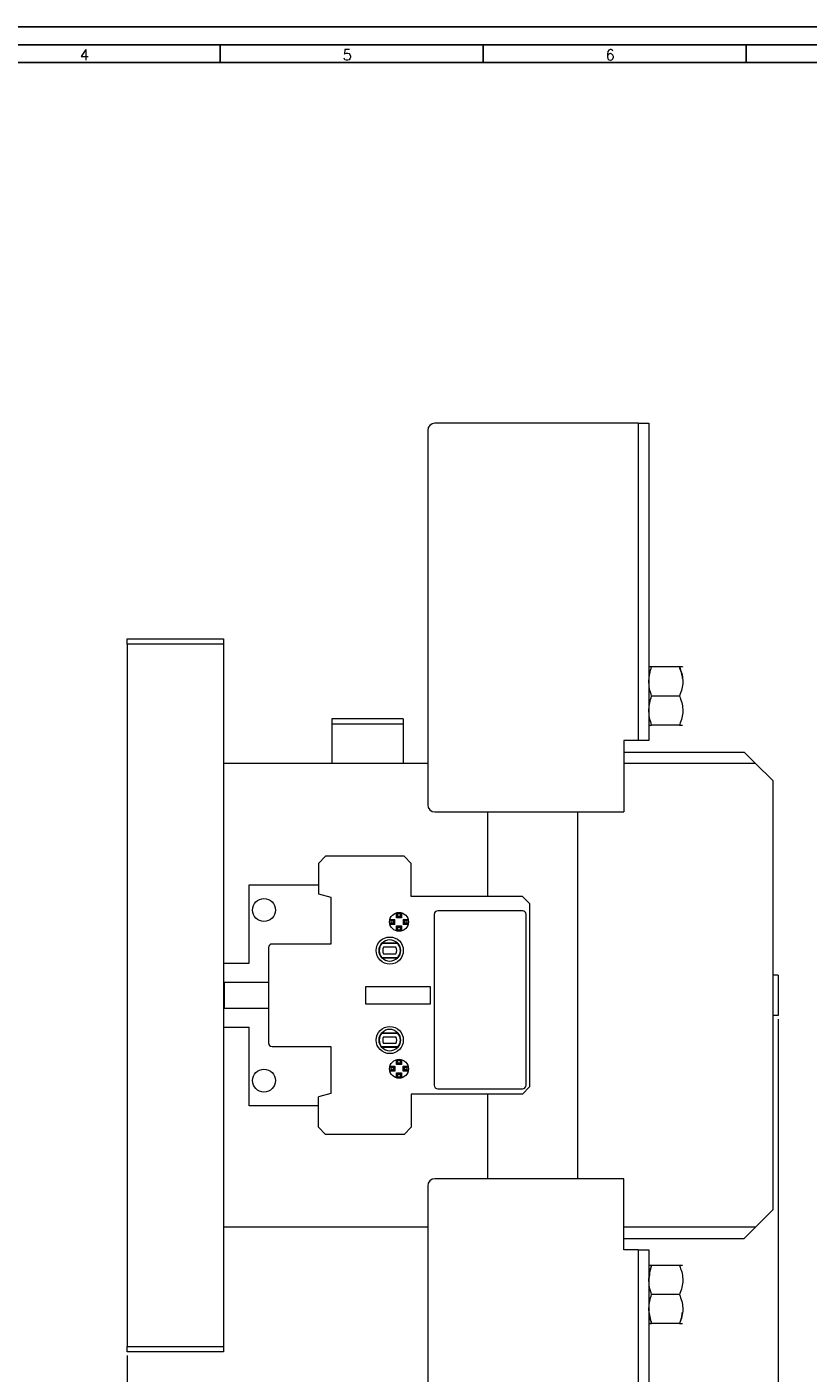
# Model space of a CAD drawing. Header units: millimetres. Extents: x 0 to 841, y 0 to 594.
# Tile 3 of 6: x 266 to 485, y 217 to 594. Entities that reach past the tile are written whole.
import ezdxf

# ---------------------------------------------------------------- set-up
doc = ezdxf.new("R2010")
doc.units = ezdxf.units.MM
doc.layers.add('FORMATO', color=7, linetype='Continuous')
doc.styles.add('SLDTEXTSTYLE0', font='ROMANS')
doc.styles.add('SLDTEXTSTYLE3', font='TXT', dxfattribs={"width": 0.75})
doc.dimstyles.new('SLDDIMSTYLE1', dxfattribs={"dimtxt": 6.35, "dimasz": 6, "dimexe": 0, "dimexo": 0.0625, "dimgap": 1.5875, "dimtad": 2, "dimdec": 1, "dimrnd": 1e-09, "dimzin": 12, "dimdsep": 46, "dimtxsty": 'SLDTEXTSTYLE3', "dimblk1": 'CLOSED', "dimblk2": 'CLOSED', "dimsah": 1, "dimcen": 0.09, "dimadec": 0, "dimazin": 0, "dimtfac": 1, "dimtdec": 1, "dimtofl": 0, "dimtmove": 0, "dimatfit": 3, "dimldrblk": 'CLOSED', "dimfxl": 0, "dimtolj": 1, "dimtzin": 12, "dimarcsym": 0})

# ---------------------------------------------------------------- blocks, each defined once
blk = doc.blocks.new('_CLOSED')
at = {"color": 0, "linetype": 'ByBlock', "lineweight": -2}
for p, q in [((-1, 0.166667), (0, 0)), ((-1, 0.166667), (-1, -0.166667)), ((0, 0), (-1, -0.166667)), ((0, 0), (-1, 0))]:
    blk.add_line(p, q, dxfattribs=at)
blk = doc.blocks.new('*D5')
at = {"color": 7, "linetype": 'Continuous', "lineweight": 0}
for p, q in [((293.72, 221.44), (293.72, 141.96)), ((345.34, 162.37), (345.34, 153.8)), ((345.34, 162.37), (346.62, 162.37)), ((371.59, 162.37), (370.3, 162.37)), ((371.59, 162.37), (371.59, 153.8)), ((439.97, 161.02), (439.97, 141.96)), ((345.34, 153.8), (346.62, 153.8)), ((371.59, 153.8), (370.3, 153.8)), ((293.72, 142.96), (439.97, 142.96))]:
    blk.add_line(p, q, dxfattribs=at)
at = {"color": 7, "linetype": 'Continuous', "lineweight": 0, "xscale": 6, "yscale": 6, "rotation": 180.0000000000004}
blk.add_blockref('_CLOSED', (293.72, 142.96, -58.08), dxfattribs=at)
at = {"color": 7, "linetype": 'Continuous', "lineweight": 0, "xscale": 6, "yscale": 6}
blk.add_blockref('_CLOSED', (439.97, 142.96, -58.08), dxfattribs=at)
at = {"color": 7, "linetype": 'Continuous', "lineweight": 0, "char_height": 6.35, "attachment_point": 1, "style": 'SLDTEXTSTYLE3'}
for s, insert in [('5,758', (347.91, 161.23)), ('146,3', (347.91, 151.15))]:
    blk.add_mtext(s, dxfattribs=dict(at, insert=insert))
blk = doc.blocks.new('*D6')
at = {"color": 7, "linetype": 'Continuous', "lineweight": 0}
for p, q in [((476.17, 315.79), (476.17, 109.02)), ((293.72, 221.44), (293.72, 109.02)), ((362.92, 129.43), (362.92, 120.86)), ((362.92, 129.43), (364.21, 129.43)), ((389.17, 129.43), (387.89, 129.43)), ((389.17, 129.43), (389.17, 120.86)), ((362.92, 120.86), (364.21, 120.86)), ((389.17, 120.86), (387.89, 120.86)), ((293.72, 110.02), (476.17, 110.02))]:
    blk.add_line(p, q, dxfattribs=at)
at = {"color": 7, "linetype": 'Continuous', "lineweight": 0, "xscale": 6, "yscale": 6, "rotation": 180.0000000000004}
blk.add_blockref('_CLOSED', (293.72, 110.02, -58.08), dxfattribs=at)
at = {"color": 7, "linetype": 'Continuous', "lineweight": 0, "xscale": 6, "yscale": 6}
blk.add_blockref('_CLOSED', (476.17, 110.02, -58.08), dxfattribs=at)
at = {"color": 7, "linetype": 'Continuous', "lineweight": 0, "char_height": 6.35, "attachment_point": 1, "style": 'SLDTEXTSTYLE3'}
for s, insert in [('7,183', (365.49, 128.29)), ('182,5', (365.49, 118.21))]:
    blk.add_mtext(s, dxfattribs=dict(at, insert=insert))

msp = doc.modelspace()

# ---------------------------------------------------------------- linework, layer by layer
at = {"color": 7, "linetype": 'Continuous', "lineweight": 15}
for p, q in [((377.97, 480.86), (377.97, 375.86)), ((436.97, 482.86), (379.97, 482.86)), ((436.97, 482.86), (436.97, 393.86)), ((436.97, 482.86), (439.97, 482.86)), ((439.97, 482.86), (439.97, 393.86)), ((293.72, 420.94), (293.72, 422.44)), ((293.72, 422.44), (320.72, 422.44)), ((320.72, 420.94), (293.72, 420.94)), ((293.72, 420.94), (293.72, 223.94)), ((320.72, 422.44), (320.72, 420.94)), ((320.72, 420.94), (320.72, 223.94)), ((439.98, 414.51), (439.97, 414.5)), ((448.52, 414.51), (440.71, 414.51)), ((449.47, 414.5), (449.46, 414.51)), ((448.52, 406.36), (440.71, 406.36)), ((371.08, 399.94), (351.08, 399.94)), ((351.08, 399.94), (351.08, 398.44)), ((351.08, 398.44), (351.08, 387.44)), ((371.08, 398.44), (351.08, 398.44)), ((371.08, 399.94), (371.08, 398.44)), ((371.08, 398.44), (371.08, 387.44)), ((439.97, 398.23), (439.98, 398.21)), ((448.52, 398.21), (440.71, 398.21)), ((436.97, 393.86), (432.97, 393.86)), ((432.97, 393.86), (432.97, 373.86)), ((439.97, 393.86), (436.97, 393.86)), ((432.97, 390.64), (466.67, 390.64)), ((469.87, 387.44), (466.67, 390.64)), ((377.97, 387.44), (320.72, 387.44)), ((469.87, 387.44), (432.97, 387.44)), ((474.67, 382.64), (469.87, 387.44)), ((474.67, 382.64), (474.67, 262.24)), ((379.97, 373.86), (432.97, 373.86)), ((394.72, 373.86), (394.72, 350.14)), ((394.72, 373.86), (394.72, 350.14)), ((419.97, 373.86), (419.97, 271.02)), ((419.97, 373.86), (419.97, 271.02)), ((349.32, 361.44), (347.32, 359.44)), ((347.32, 359.44), (347.32, 350.94)), ((371.32, 361.44), (349.32, 361.44)), ((373.32, 359.44), (371.32, 361.44)), ((373.32, 350.14), (373.32, 359.44)), ((327.92, 331.42), (327.92, 353.44)), ((327.92, 353.44), (347.32, 353.44)), ((347.32, 350.94), (350.82, 349.94)), ((350.82, 349.94), (350.82, 336.82)), ((404.52, 350.14), (373.32, 350.14)), ((406.52, 348.14), (404.52, 350.14)), ((406.52, 348.14), (406.52, 296.74)), ((367.67, 343.38), (367.37, 343.74)), ((367.37, 343.74), (368.77, 343.74)), ((368.4, 343.38), (368.77, 343.74)), ((368.77, 342.34), (368.77, 343.74)), ((369.59, 345.3), (369.22, 345.6)), ((369.22, 344.2), (369.22, 345.6)), ((369.59, 344.57), (369.22, 344.2)), ((370.62, 344.2), (369.22, 344.2)), ((369.59, 344.57), (369.59, 345.3)), ((370.26, 344.57), (369.59, 344.57)), ((370.26, 345.3), (370.62, 345.6)), ((370.26, 345.3), (370.26, 344.57)), ((370.26, 344.57), (370.62, 344.2)), ((370.62, 345.6), (370.62, 344.2)), ((371.45, 343.38), (371.08, 343.74)), ((371.08, 343.74), (371.08, 342.34)), ((371.08, 343.74), (372.48, 343.74)), ((372.18, 343.38), (372.48, 343.74)), ((379.77, 345.14), (379.77, 297.24)), ((404.52, 346.14), (380.77, 346.14)), ((405.52, 297.24), (405.52, 345.14)), ((367.67, 342.71), (367.37, 342.34)), ((368.77, 342.34), (367.37, 342.34)), ((367.67, 343.38), (368.4, 343.38)), ((368.4, 342.71), (367.67, 342.71)), ((368.4, 342.71), (368.4, 343.38)), ((368.4, 342.71), (368.77, 342.34)), ((369.59, 341.52), (369.22, 341.89)), ((369.22, 341.89), (370.62, 341.89)), ((369.22, 340.49), (369.22, 341.89)), ((369.59, 340.79), (369.22, 340.49)), ((369.59, 341.52), (370.26, 341.52)), ((369.59, 340.79), (369.59, 341.52)), ((370.26, 341.52), (370.62, 341.89)), ((370.26, 341.52), (370.26, 340.79)), ((370.26, 340.79), (370.62, 340.49)), ((370.62, 341.89), (370.62, 340.49)), ((371.45, 342.71), (371.08, 342.34)), ((372.48, 342.34), (371.08, 342.34)), ((371.45, 343.38), (371.45, 342.71)), ((371.45, 343.38), (372.18, 343.38)), ((372.18, 342.71), (371.45, 342.71)), ((372.18, 342.71), (372.48, 342.34)), ((350.82, 336.82), (334.32, 336.82)), ((365.16, 337.04), (365.03, 337.04)), ((369.57, 336.94), (365.07, 336.94)), ((369.48, 337.04), (365.16, 337.04)), ((369.62, 337.04), (369.48, 337.04)), ((333.32, 335.82), (333.32, 309.07)), ((365.03, 332.95), (365.16, 332.95)), ((365.07, 333.05), (369.57, 333.05)), ((365.16, 332.95), (369.48, 332.95)), ((369.06, 335.94), (365.59, 335.94)), ((365.59, 334.05), (369.06, 334.05)), ((369.48, 332.95), (369.62, 332.95)), ((320.72, 331.42), (327.92, 331.42)), ((320.97, 318.71), (320.97, 326.17)), ((320.97, 326.17), (333.32, 326.17)), ((378.77, 324.82), (360.52, 324.82)), ((360.52, 324.82), (360.52, 320.07)), ((378.77, 320.07), (378.77, 324.82)), ((476.17, 328.09), (474.67, 328.09)), ((476.17, 328.09), (476.17, 316.79)), ((333.32, 318.71), (320.97, 318.71)), ((360.52, 320.07), (378.77, 320.07)), ((320.72, 313.47), (327.92, 313.47)), ((327.92, 291.44), (327.92, 313.47)), ((476.17, 316.79), (474.67, 316.79)), ((365.03, 311.94), (365.16, 311.94)), ((365.07, 311.84), (369.57, 311.84)), ((365.16, 311.94), (369.48, 311.94)), ((365.59, 310.84), (369.06, 310.84)), ((369.48, 311.94), (369.62, 311.94)), ((334.32, 308.07), (350.82, 308.07)), ((350.82, 308.07), (350.82, 294.94)), ((365.16, 307.85), (365.03, 307.85)), ((369.57, 307.95), (365.07, 307.95)), ((369.48, 307.85), (365.16, 307.85)), ((369.06, 308.95), (365.59, 308.95)), ((369.62, 307.85), (369.48, 307.85)), ((367.67, 302.18), (367.37, 302.54)), ((367.37, 302.54), (368.77, 302.54)), ((367.67, 302.18), (368.4, 302.18)), ((368.4, 302.18), (368.77, 302.54)), ((368.4, 302.18), (368.4, 301.51)), ((368.77, 302.54), (368.77, 301.14)), ((369.59, 304.1), (369.22, 304.4)), ((369.22, 303), (369.22, 304.4)), ((369.59, 303.37), (369.22, 303)), ((370.62, 303), (369.22, 303)), ((369.59, 303.37), (369.59, 304.1)), ((370.26, 303.37), (369.59, 303.37)), ((370.26, 304.1), (370.62, 304.4)), ((370.26, 304.1), (370.26, 303.37)), ((370.26, 303.37), (370.62, 303)), ((370.62, 304.4), (370.62, 303)), ((371.45, 302.18), (371.08, 302.54)), ((371.08, 301.14), (371.08, 302.54)), ((371.08, 302.54), (372.48, 302.54)), ((371.45, 302.18), (372.18, 302.18)), ((371.45, 301.51), (371.45, 302.18)), ((372.18, 302.18), (372.48, 302.54)), ((367.67, 301.51), (367.37, 301.14)), ((368.77, 301.14), (367.37, 301.14)), ((368.4, 301.51), (367.67, 301.51)), ((368.4, 301.51), (368.77, 301.14)), ((369.59, 300.32), (369.22, 300.69)), ((369.22, 300.69), (370.62, 300.69)), ((369.22, 299.29), (369.22, 300.69)), ((369.59, 299.59), (369.22, 299.29)), ((369.59, 299.59), (369.59, 300.32)), ((369.59, 300.32), (370.26, 300.32)), ((370.26, 300.32), (370.62, 300.69)), ((370.26, 300.32), (370.26, 299.59)), ((370.26, 299.59), (370.62, 299.29)), ((370.62, 300.69), (370.62, 299.29)), ((371.45, 301.51), (371.08, 301.14)), ((372.48, 301.14), (371.08, 301.14)), ((372.18, 301.51), (371.45, 301.51)), ((372.18, 301.51), (372.48, 301.14)), ((350.82, 294.94), (347.32, 293.94)), ((404.52, 294.74), (373.32, 294.74)), ((373.32, 294.74), (373.32, 285.44)), ((380.77, 296.24), (404.52, 296.24)), ((394.72, 294.74), (394.72, 271.02)), ((394.72, 294.74), (394.72, 271.02)), ((404.52, 294.74), (406.52, 296.74)), ((347.32, 291.44), (327.92, 291.44)), ((347.32, 285.44), (347.32, 293.94)), ((347.32, 285.44), (349.32, 283.44)), ((371.32, 283.44), (349.32, 283.44)), ((371.32, 283.44), (373.32, 285.44)), ((377.97, 269.02), (377.97, 164.02)), ((432.97, 271.02), (379.97, 271.02)), ((432.97, 251.02), (432.97, 271.02)), ((469.87, 257.44), (474.67, 262.24)), ((377.97, 257.44), (320.72, 257.44)), ((469.87, 257.44), (432.97, 257.44)), ((466.67, 254.24), (469.87, 257.44)), ((432.97, 254.24), (466.67, 254.24)), ((436.97, 251.02), (432.97, 251.02)), ((436.97, 251.02), (436.97, 162.02)), ((436.97, 251.02), (439.97, 251.02)), ((439.97, 251.02), (439.97, 162.02)), ((439.98, 246.67), (439.97, 246.66)), ((448.52, 246.67), (440.71, 246.67)), ((449.47, 246.66), (449.46, 246.67)), ((448.52, 238.52), (440.71, 238.52)), ((439.97, 230.39), (439.98, 230.37)), ((448.52, 230.37), (440.71, 230.37)), ((293.72, 222.44), (293.72, 223.94)), ((293.72, 223.94), (320.72, 223.94)), ((320.72, 223.94), (320.72, 222.44)), ((320.72, 222.44), (293.72, 222.44))]:
    msp.add_line(p, q, dxfattribs=at)
for centre, radius in [((332.06, 346.35), 3.21), ((369.92, 343.04), 2.65), ((367.32, 334.99), 3.8), ((367.32, 309.89), 3.8), ((369.92, 301.84), 2.65), ((332.06, 298.53), 3.21)]:
    msp.add_circle(centre, radius, dxfattribs=at)
for centre, radius, start, end in [((379.97, 480.86), 2, 90, 180), ((379.97, 375.86), 2, 180, 270), ((369.92, 343.04), 2.28, 81.6422, 98.3578), ((380.77, 345.14), 1, 90, 180), ((404.52, 345.14), 1, 0, 90), ((369.92, 343.04), 2.28, 171.6422, 188.3578), ((369.92, 343.04), 2.28, 261.6422, 278.3578), ((369.92, 343.04), 2.28, 351.6422, 8.3578), ((334.32, 335.82), 1, 90, 180), ((367.32, 334.99), 3.08, 138.2818, 221.7182), ((367.32, 334.99), 2.97, 139.1393, 220.8607), ((367.32, 334.99), 2.98, 43.459, 136.541), ((367.32, 334.99), 2.98, 319.1393, 40.8607), ((367.32, 334.99), 3.08, 318.2818, 41.7182), ((367.32, 334.99), 2.98, 223.459, 316.541), ((367.32, 334.99), 1.97, 151.3704, 208.6296), ((367.32, 334.99), 1.97, 331.3704, 28.6296), ((367.32, 309.89), 3.08, 138.2818, 221.7182), ((367.32, 309.89), 2.97, 139.1393, 220.8607), ((367.32, 309.89), 2.98, 43.459, 136.541), ((367.32, 309.89), 1.97, 151.3704, 208.6296), ((367.32, 309.89), 1.97, 331.3704, 28.6296), ((367.32, 309.89), 2.98, 319.1393, 40.8607), ((367.32, 309.89), 3.08, 318.2818, 41.7182), ((334.32, 309.07), 1, 180, 270), ((367.32, 309.89), 2.98, 223.459, 316.541), ((369.92, 301.84), 2.28, 171.6422, 188.3578), ((369.92, 301.84), 2.28, 81.6422, 98.3578), ((369.92, 301.84), 2.28, 351.6422, 8.3578), ((369.92, 301.84), 2.28, 261.6422, 278.3578), ((380.77, 297.24), 1, 180, 270), ((404.52, 297.24), 1, 270, 0), ((379.97, 269.02), 2, 90, 180)]:
    msp.add_arc(centre, radius, start, end, dxfattribs=at)
for points, knots in [([(440.71, 406.36), (440.5, 407.07), (440.08, 408.5), (439.92, 410.62), (440.15, 412.65), (440.52, 413.89), (440.71, 414.51)], [0, 0, 0, 0, 0.264604, 0.534947, 0.765343, 1, 1, 1, 1]), ([(440.71, 414.51), (440.4, 414.51), (439.99, 414.51), (440.03, 414.51), (440.03, 414.51)], [0, 0, 0, 0, 0.7748815, 1, 1, 1, 1]), ([(448.52, 414.51), (448.75, 413.91), (449.23, 412.7), (449.53, 410.79), (449.38, 408.85), (448.94, 407.39), (448.6, 406.57), (448.52, 406.36)], [0, 0, 0, 0, 0.226917, 0.459249, 0.686874, 0.922616, 1, 1, 1, 1]), ([(449.41, 414.51), (449.42, 414.51), (449.47, 414.51), (449.15, 414.51), (448.73, 414.51), (448.52, 414.51)], [0, 0, 0, 0, 0.174415, 0.582638, 1, 1, 1, 1]), ([(449.37, 411.29), (449.36, 411.53), (449.31, 412.42), (448.94, 413.49), (448.6, 414.31), (448.52, 414.51)], [0, 0, 0, 0, 0.211612, 0.805161, 1, 1, 1, 1]), ([(440.71, 398.21), (440.5, 398.92), (440.08, 400.35), (439.92, 402.47), (440.15, 404.5), (440.52, 405.74), (440.71, 406.36)], [0, 0, 0, 0, 0.264605, 0.534947, 0.765343, 1, 1, 1, 1]), ([(448.52, 406.36), (448.75, 405.76), (449.23, 404.55), (449.53, 402.64), (449.38, 400.7), (448.94, 399.24), (448.6, 398.42), (448.52, 398.21)], [0, 0, 0, 0, 0.226918, 0.459249, 0.686874, 0.922616, 1, 1, 1, 1]), ([(440.04, 398.21), (440.03, 398.21), (439.98, 398.21), (440.4, 398.21), (440.71, 398.21)], [0, 0, 0, 0, 0.247173, 1, 1, 1, 1]), ([(448.52, 398.21), (448.73, 398.21), (449.15, 398.21), (449.47, 398.21), (449.42, 398.21), (449.41, 398.21)], [0, 0, 0, 0, 0.40904, 0.825505, 1, 1, 1, 1]), ([(440.71, 238.52), (440.5, 239.23), (440.08, 240.66), (439.92, 242.78), (440.15, 244.81), (440.52, 246.05), (440.71, 246.67)], [0, 0, 0, 0, 0.264605, 0.534947, 0.765343, 1, 1, 1, 1]), ([(440.71, 246.67), (440.61, 246.67), (440.31, 246.67), (440, 246.67), (440.03, 246.67), (440.04, 246.67)], [0, 0, 0, 0, 0.230472, 0.732648, 1, 1, 1, 1]), ([(440.71, 246.67), (440.48, 245.97), (440.13, 244.87), (440.08, 243.75), (440.07, 243.35)], [0, 0, 0, 0, 0.646588, 1, 1, 1, 1]), ([(448.52, 246.67), (448.75, 246.07), (449.23, 244.86), (449.53, 242.95), (449.38, 241.01), (448.94, 239.55), (448.6, 238.73), (448.52, 238.52)], [0, 0, 0, 0, 0.226917, 0.459249, 0.686874, 0.922616, 1, 1, 1, 1]), ([(449.41, 246.67), (449.42, 246.67), (449.43, 246.67), (449.04, 246.67), (448.65, 246.67), (448.52, 246.67)], [0, 0, 0, 0, 0.2739, 0.738892, 1, 1, 1, 1]), ([(440.71, 230.37), (440.5, 231.08), (440.08, 232.51), (439.92, 234.63), (440.15, 236.66), (440.52, 237.9), (440.71, 238.52)], [0, 0, 0, 0, 0.264605, 0.534947, 0.765343, 1, 1, 1, 1]), ([(448.52, 238.52), (448.75, 237.92), (449.23, 236.71), (449.53, 234.8), (449.38, 232.86), (448.94, 231.4), (448.6, 230.58), (448.52, 230.37)], [0, 0, 0, 0, 0.226917, 0.459249, 0.686874, 0.922616, 1, 1, 1, 1]), ([(440, 234.36), (440, 234.29), (439.94, 233.59), (440.17, 232.24), (440.53, 231), (440.71, 230.37)], [0, 0, 0, 0, 0.050171, 0.520734, 1, 1, 1, 1]), ([(440.03, 230.37), (440.02, 230.37), (439.99, 230.37), (440.3, 230.37), (440.61, 230.37), (440.71, 230.37)], [0, 0, 0, 0, 0.2751209, 0.7759043, 1, 1, 1, 1]), ([(448.52, 230.37), (448.76, 230.97), (449.19, 232.02), (449.32, 233.12), (449.37, 233.59)], [0, 0, 0, 0, 0.572549, 1, 1, 1, 1]), ([(448.52, 230.37), (448.65, 230.37), (449.03, 230.37), (449.42, 230.37), (449.41, 230.37), (449.41, 230.37)], [0, 0, 0, 0, 0.261116, 0.710423, 1, 1, 1, 1])]:
    msp.add_open_spline(points, degree=3, knots=knots, dxfattribs=at)
at = {"layer": 'FORMATO'}
for p, q in [((841, 594), (0, 594)), ((836, 589), (25, 589)), ((319.8, 589), (319.8, 584)), ((393.5, 589), (393.5, 584)), ((467.2, 589), (467.2, 584)), ((25, 584), (836, 584))]:
    msp.add_line(p, q, dxfattribs=at)

# ---------------------------------------------------------------- texts
at = {"layer": 'FORMATO', "char_height": 3, "attachment_point": 1, "style": 'SLDTEXTSTYLE0'}
for s, insert in [('4', (280.41, 587.66)), ('5', (354.11, 587.66)), ('6', (427.81, 587.66))]:
    msp.add_mtext(s, dxfattribs=dict(at, insert=insert))

# ---------------------------------------------------------------- dimensions: what is measured, and where the dimension line sits
at = {"color": 7, "linetype": 'Continuous', "lineweight": 0}
for base, p2, picture, middle in [((476.17417937, 110.02347249), (476.17417937, 316.79347249), '*D6', (376.04645731, 110.02347249)), ((439.97417937, 142.9605923), (439.97417937, 162.02347249), '*D5', (358.4620609, 142.9605923))]:
    dim = msp.add_linear_dim(base=base, p1=(293.72417937, 222.44347249), p2=p2, dimstyle='SLDDIMSTYLE1', dxfattribs=at)
    dim.commit()
    dim.dimension.update_dxf_attribs({"geometry": picture, "text_midpoint": middle, "dimtype": 160})

doc.saveas('drawing.dxf')
